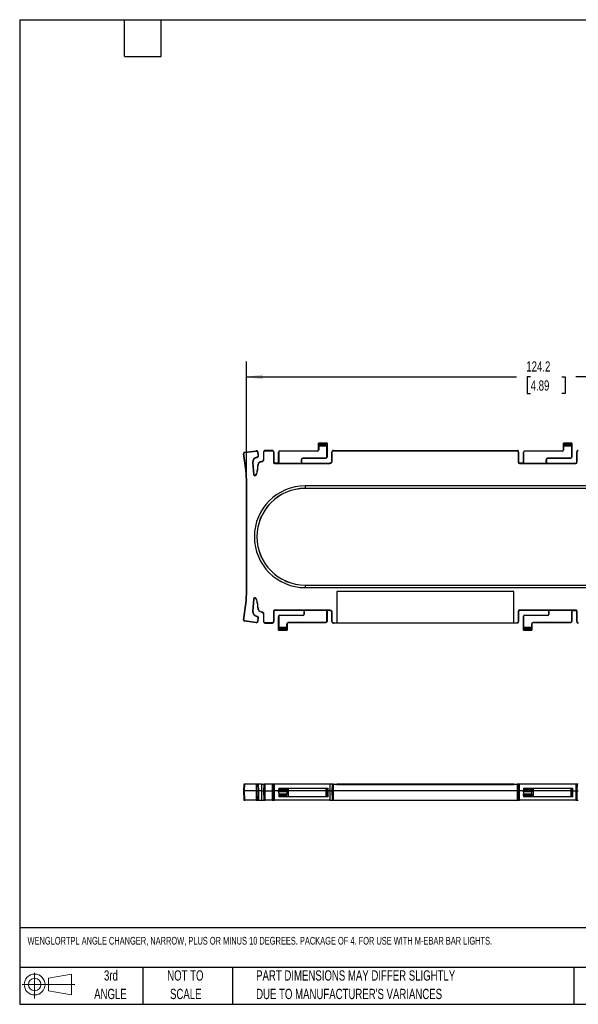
# Model space of a CAD drawing. Header units: millimetres. Extents: x 6 to 273, y 6 to 210.
# Tile 1 of 4: x 6 to 122, y 6 to 210. Entities that reach past the tile are written whole.
import ezdxf

# ---------------------------------------------------------------- set-up
doc = ezdxf.new("R2010")
doc.units = ezdxf.units.MM
doc.layers.add('DIMENSIONS', color=140, linetype='Continuous', lineweight=25)
doc.layers.add('TEXT', color=140, linetype='Continuous', lineweight=25)
doc.styles.add('SLDTEXTSTYLE0', font='TXT', dxfattribs={"width": 0.7})
doc.dimstyles.new('SLDDIMSTYLE2', dxfattribs={"dimtxt": 2.158008, "dimasz": 3.302, "dimexe": 0, "dimexo": 0.0625, "dimgap": 0.539502, "dimtad": 0, "dimtih": 1, "dimtoh": 1, "dimrnd": 1e-09, "dimzin": 12, "dimdsep": 46, "dimtxsty": 'SLDTEXTSTYLE0', "dimsah": 1, "dimcen": 0.09, "dimadec": 0, "dimazin": 3, "dimtfac": 1, "dimtofl": 0, "dimtmove": 0, "dimatfit": 3, "dimfxl": 0, "dimfrac": 2, "dimtolj": 1, "dimtzin": 12, "dimarcsym": 0})

# ---------------------------------------------------------------- blocks, each defined once
blk = doc.blocks.new('Block11')
at = {"color": 7, "linetype": 'Continuous', "lineweight": 18}
for p, q in [((2.59, 5.31), (2.59, 0)), ((5.48, 4.17), (10.18, 5.03)), ((5.48, 1.6), (5.48, 4.17)), ((10.18, 5.03), (10.18, 0.73)), ((0, 2.88), (10.87, 2.88)), ((5.48, 1.6), (10.18, 0.73))]:
    blk.add_line(p, q, dxfattribs=at)
for radius in [2.15, 1.29]:
    blk.add_circle((2.59, 2.88), radius, dxfattribs=at)
blk = doc.blocks.new('Block12')
at = {"color": 7, "linetype": 'Continuous'}
blk.add_blockref('Block11', (0, 0), dxfattribs=at)
blk = doc.blocks.new('SW_NOTE_0_2')
at = {"layer": 'TEXT', "color": 0, "char_height": 2.1167, "attachment_point": 1, "style": 'SLDTEXTSTYLE0'}
for s, insert in [('PART DIMENSIONS MAY DIFFER SLIGHTLY', (0, 2.73)), ("DUE TO MANUFACTURER'S VARIANCES", (0, -1.09))]:
    blk.add_mtext(s, dxfattribs=dict(at, insert=insert))
blk = doc.blocks.new('SW_NOTE_0_3')
at = {"layer": 'TEXT', "color": 0, "char_height": 2.117, "attachment_point": 2, "style": 'SLDTEXTSTYLE0'}
for s, insert in [('NOT TO', (5.26, 2.73)), ('SCALE', (5.35, -1.09))]:
    blk.add_mtext(s, dxfattribs=dict(at, insert=insert))
blk = doc.blocks.new('SW_NOTE_0_4')
at = {"layer": 'TEXT', "color": 0, "char_height": 2.117, "attachment_point": 2, "style": 'SLDTEXTSTYLE0'}
for s, insert in [('3rd', (2.32, 2.73)), ('ANGLE', (2.22, -1.09))]:
    blk.add_mtext(s, dxfattribs=dict(at, insert=insert))
blk = doc.blocks.new('_D_4')
at = {"layer": 'DIMENSIONS'}
for p, q in [((53.14, 115.28), (53.14, 139)), ((177.32, 115.28), (177.32, 139)), ((53.14, 135.83), (108.83, 135.83)), ((111.75, 135.83), (111.03, 135.83)), ((111.03, 135.83), (111.03, 132.4)), ((118.16, 135.83), (118.89, 135.83)), ((118.89, 135.83), (118.89, 132.4)), ((177.32, 135.83), (121.09, 135.83)), ((111.03, 132.4), (111.75, 132.4)), ((118.89, 132.4), (118.16, 132.4))]:
    blk.add_line(p, q, dxfattribs=at)
for points in [[(53.14, 135.83), (56.44, 135.32), (56.44, 136.33)], [(177.32, 135.83), (174.02, 136.33), (174.02, 135.32)]]:
    blk.add_solid(points, dxfattribs=at)
at = {"layer": 'DIMENSIONS', "char_height": 2.117, "attachment_point": 1, "style": 'SLDTEXTSTYLE0'}
for s, insert in [('124.2', (110.85, 139.04)), ('4.89', (111.75, 135.12))]:
    blk.add_mtext(s, dxfattribs=dict(at, insert=insert))

msp = doc.modelspace()

# ---------------------------------------------------------------- linework, layer by layer
for p, q in [((68.007, 122.138), (68.006, 122.139)), ((68.006, 120.791), (68.006, 122.139)), ((68.006, 122.139), (69.756, 122.139)), ((69.755, 122.138), (68.007, 122.138)), ((68.017, 121.939), (69.746, 121.939)), ((69.756, 122.139), (69.755, 122.138)), ((69.756, 122.139), (69.756, 119.291)), ((118.507, 122.138), (118.506, 122.139)), ((118.506, 120.791), (118.506, 122.139)), ((118.506, 122.139), (120.256, 122.139)), ((120.255, 122.138), (118.507, 122.138)), ((118.517, 121.939), (120.246, 121.939)), ((120.256, 122.139), (120.255, 122.138)), ((120.256, 122.139), (120.256, 119.291)), ((52.532, 119.982), (52.591, 119.99)), ((52.972, 116.555), (52.532, 119.982)), ((53.031, 116.562), (52.591, 119.99)), ((52.754, 120.27), (55.1, 120.571)), ((52.761, 120.211), (52.754, 120.27)), ((52.761, 120.211), (55.108, 120.512)), ((55.1, 120.571), (55.108, 120.512)), ((55.152, 120.515), (55.152, 120.574)), ((55.497, 120.212), (55.555, 120.22)), ((55.567, 119.66), (55.497, 120.212)), ((55.626, 119.667), (55.555, 120.22)), ((56.664, 120.318), (56.664, 118.783)), ((56.664, 120.318), (56.723, 120.318)), ((56.723, 118.783), (56.723, 120.318)), ((56.99, 120.585), (56.99, 120.644)), ((58.437, 120.644), (56.99, 120.644)), ((56.99, 120.585), (58.437, 120.585)), ((58.437, 120.644), (58.437, 120.585)), ((58.704, 120.318), (58.704, 118.221)), ((58.704, 120.318), (58.763, 120.318)), ((58.763, 120.318), (58.763, 118.221)), ((59.756, 120.291), (59.781, 120.291)), ((59.756, 118.248), (59.756, 120.291)), ((59.781, 120.291), (59.781, 118.248)), ((60.006, 120.517), (60.006, 120.541)), ((60.006, 120.541), (67.756, 120.541)), ((67.756, 120.517), (60.006, 120.517)), ((67.756, 120.517), (67.756, 120.541)), ((68.006, 120.791), (68.031, 120.791)), ((69.739, 121.756), (68.024, 121.756)), ((68.031, 121.524), (68.031, 120.791)), ((69.732, 121.524), (68.031, 121.524)), ((69.732, 119.291), (69.732, 121.524)), ((70.75, 120.318), (70.809, 120.318)), ((70.75, 118.471), (70.75, 120.318)), ((70.809, 118.471), (70.809, 120.318)), ((71.076, 120.585), (71.076, 120.644)), ((71.076, 120.644), (108.937, 120.644)), ((71.076, 120.585), (108.937, 120.585)), ((108.937, 120.644), (108.937, 120.585)), ((109.204, 120.318), (109.204, 118.221)), ((109.204, 120.318), (109.263, 120.318)), ((109.263, 120.318), (109.263, 118.221)), ((110.256, 120.291), (110.281, 120.291)), ((110.256, 118.248), (110.256, 120.291)), ((110.281, 120.291), (110.281, 118.248)), ((110.506, 120.517), (110.506, 120.541)), ((110.506, 120.541), (118.256, 120.541)), ((118.256, 120.517), (110.506, 120.517)), ((118.256, 120.517), (118.256, 120.541)), ((118.506, 120.791), (118.531, 120.791)), ((120.239, 121.756), (118.524, 121.756)), ((118.531, 121.524), (118.531, 120.791)), ((120.232, 121.524), (118.531, 121.524)), ((120.232, 119.291), (120.232, 121.524)), ((121.25, 120.318), (121.309, 120.318)), ((121.25, 118.221), (121.25, 120.318)), ((121.309, 118.221), (121.309, 120.318)), ((54.394, 118.162), (54.453, 118.166)), ((54.394, 118.162), (54.559, 115.716)), ((54.453, 118.166), (54.618, 115.72)), ((55.278, 119.272), (55.287, 119.214)), ((55.626, 119.667), (55.567, 119.66)), ((56.31, 118.332), (56.305, 118.391)), ((56.723, 118.783), (56.664, 118.783)), ((58.763, 118.221), (58.704, 118.221)), ((58.936, 117.989), (58.936, 118.048)), ((59.556, 118.048), (58.936, 118.048)), ((58.936, 117.989), (70.327, 117.989)), ((59.556, 118.048), (59.556, 118.024)), ((59.556, 118.024), (64.706, 118.024)), ((59.756, 118.248), (59.781, 118.248)), ((64.482, 118.248), (64.482, 118.791)), ((64.506, 118.791), (64.482, 118.791)), ((64.482, 118.248), (64.506, 118.248)), ((64.506, 118.791), (64.506, 118.248)), ((64.706, 118.024), (64.706, 118.048)), ((64.706, 118.048), (70.327, 118.048)), ((64.756, 119.066), (69.506, 119.066)), ((64.756, 119.041), (64.756, 119.066)), ((69.506, 119.041), (64.756, 119.041)), ((69.506, 119.066), (69.506, 119.041)), ((69.756, 119.291), (69.732, 119.291)), ((70.327, 118.048), (70.327, 117.989)), ((70.809, 118.471), (70.75, 118.471)), ((109.263, 118.221), (109.204, 118.221)), ((109.436, 117.989), (109.436, 118.048)), ((110.056, 118.048), (109.436, 118.048)), ((109.436, 117.989), (121.076, 117.989)), ((110.056, 118.048), (110.056, 118.024)), ((110.056, 118.024), (115.206, 118.024)), ((110.256, 118.248), (110.281, 118.248)), ((114.982, 118.248), (114.982, 118.791)), ((115.006, 118.791), (114.982, 118.791)), ((114.982, 118.248), (115.006, 118.248)), ((115.006, 118.791), (115.006, 118.248)), ((115.206, 118.024), (115.206, 118.048)), ((115.206, 118.048), (121.076, 118.048)), ((115.256, 119.066), (120.006, 119.066)), ((115.256, 119.041), (115.256, 119.066)), ((120.006, 119.041), (115.256, 119.041)), ((120.006, 119.066), (120.006, 119.041)), ((120.256, 119.291), (120.232, 119.291)), ((121.076, 118.048), (121.076, 117.989)), ((121.309, 118.221), (121.25, 118.221)), ((53.031, 116.562), (52.972, 116.555)), ((55.385, 117.388), (55.445, 117.388)), ((55.385, 117.388), (55.385, 116.687)), ((55.445, 116.687), (55.385, 116.687)), ((55.445, 116.687), (55.445, 117.388)), ((53.135, 91.671), (53.135, 114.006)), ((53.195, 114.006), (53.135, 114.006)), ((53.195, 91.671), (53.195, 114.006)), ((54.618, 115.72), (54.559, 115.716)), ((55.115, 115.572), (55.065, 115.604)), ((65.256, 113.339), (65.256, 112.828)), ((165.256, 113.339), (65.256, 113.339)), ((165.256, 112.828), (65.256, 112.828)), ((65.256, 112.828), (65.256, 112.804)), ((165.256, 112.804), (65.256, 112.804)), ((53.195, 91.671), (53.135, 91.671)), ((65.256, 92.873), (65.256, 92.849)), ((65.256, 92.873), (165.256, 92.873)), ((65.256, 92.849), (65.256, 92.339)), ((65.256, 92.849), (165.256, 92.849)), ((65.256, 92.339), (165.256, 92.339)), ((108.263, 91.533), (71.75, 91.533)), ((71.75, 91.533), (71.75, 85.092)), ((108.263, 85.092), (108.263, 91.533)), ((54.559, 89.961), (54.394, 87.515)), ((54.618, 89.957), (54.453, 87.511)), ((54.559, 89.961), (54.618, 89.957)), ((55.065, 90.073), (55.115, 90.105)), ((52.532, 85.695), (52.972, 89.122)), ((52.591, 85.687), (53.031, 89.115)), ((53.031, 89.115), (52.972, 89.122)), ((54.453, 87.511), (54.394, 87.515)), ((55.385, 88.99), (55.385, 88.289)), ((55.445, 88.99), (55.385, 88.99)), ((55.445, 88.289), (55.385, 88.289)), ((55.445, 88.289), (55.445, 88.99)), ((58.704, 87.456), (58.704, 85.359)), ((58.704, 87.456), (58.763, 87.456)), ((58.763, 87.456), (58.763, 85.359)), ((70.327, 87.688), (58.936, 87.688)), ((58.936, 87.629), (58.936, 87.688)), ((64.806, 87.629), (58.936, 87.629)), ((69.956, 87.653), (64.806, 87.653)), ((64.806, 87.653), (64.806, 87.629)), ((65.031, 87.429), (65.006, 87.429)), ((65.006, 86.886), (65.006, 87.429)), ((65.031, 87.429), (65.031, 86.886)), ((69.732, 85.386), (69.732, 87.429)), ((69.756, 87.429), (69.732, 87.429)), ((69.756, 87.429), (69.756, 85.386)), ((69.956, 87.629), (69.956, 87.653)), ((70.327, 87.629), (69.956, 87.629)), ((70.327, 87.688), (70.327, 87.629)), ((109.204, 87.456), (109.204, 85.359)), ((109.204, 87.456), (109.263, 87.456)), ((109.263, 87.456), (109.263, 85.359)), ((121.076, 87.688), (109.436, 87.688)), ((109.436, 87.629), (109.436, 87.688)), ((115.306, 87.629), (109.436, 87.629)), ((120.456, 87.653), (115.306, 87.653)), ((115.306, 87.653), (115.306, 87.629)), ((115.506, 86.886), (115.506, 87.429)), ((115.531, 87.429), (115.506, 87.429)), ((115.531, 87.429), (115.531, 86.886)), ((120.232, 85.386), (120.232, 87.429)), ((120.256, 87.429), (120.232, 87.429)), ((120.256, 87.429), (120.256, 85.386)), ((120.456, 87.629), (120.456, 87.653)), ((120.456, 87.629), (121.076, 87.629)), ((121.076, 87.688), (121.076, 87.629)), ((121.25, 87.456), (121.309, 87.456)), ((121.25, 85.359), (121.25, 87.456)), ((121.309, 85.359), (121.309, 87.456)), ((52.591, 85.687), (52.532, 85.695)), ((52.754, 85.407), (52.761, 85.466)), ((55.1, 85.106), (52.754, 85.407)), ((55.108, 85.165), (52.761, 85.466)), ((55.287, 86.463), (55.278, 86.405)), ((55.496, 85.465), (55.568, 86.017)), ((55.555, 85.457), (55.496, 85.465)), ((55.555, 85.457), (55.626, 86.01)), ((55.568, 86.017), (55.626, 86.01)), ((56.305, 87.286), (56.31, 87.345)), ((56.664, 86.894), (56.723, 86.894)), ((56.664, 86.894), (56.664, 85.359)), ((56.723, 85.359), (56.664, 85.359)), ((56.723, 85.359), (56.723, 86.894)), ((58.763, 85.359), (58.704, 85.359)), ((59.756, 86.386), (59.781, 86.386)), ((59.756, 83.539), (59.756, 86.386)), ((59.781, 86.386), (59.781, 84.153)), ((60.006, 86.611), (60.006, 86.636)), ((60.006, 86.636), (64.756, 86.636)), ((64.756, 86.611), (60.006, 86.611)), ((64.756, 86.636), (64.756, 86.611)), ((65.031, 86.886), (65.006, 86.886)), ((69.756, 85.386), (69.732, 85.386)), ((70.75, 87.206), (70.809, 87.206)), ((70.75, 85.359), (70.75, 87.206)), ((70.809, 85.359), (70.75, 85.359)), ((70.809, 85.359), (70.809, 87.206)), ((109.263, 85.359), (109.204, 85.359)), ((110.256, 86.386), (110.281, 86.386)), ((110.256, 83.539), (110.256, 86.386)), ((110.281, 86.386), (110.281, 84.153)), ((110.506, 86.611), (110.506, 86.636)), ((110.506, 86.636), (115.256, 86.636)), ((115.256, 86.611), (110.506, 86.611)), ((115.256, 86.636), (115.256, 86.611)), ((115.506, 86.886), (115.531, 86.886)), ((120.256, 85.386), (120.232, 85.386)), ((121.309, 85.359), (121.25, 85.359)), ((55.108, 85.165), (55.1, 85.106)), ((58.437, 85.092), (56.99, 85.092)), ((56.99, 85.033), (56.99, 85.092)), ((56.99, 85.033), (58.437, 85.033)), ((58.437, 85.092), (58.437, 85.033)), ((59.756, 83.539), (59.757, 83.539)), ((61.506, 83.539), (59.756, 83.539)), ((59.757, 83.539), (61.505, 83.539)), ((61.496, 83.738), (59.767, 83.738)), ((59.774, 83.921), (61.489, 83.921)), ((59.781, 84.153), (61.482, 84.153)), ((61.506, 84.886), (61.482, 84.886)), ((61.482, 84.153), (61.482, 84.886)), ((61.505, 83.539), (61.506, 83.539)), ((61.506, 84.886), (61.506, 83.539)), ((61.756, 85.16), (69.506, 85.16)), ((61.756, 85.16), (61.756, 85.136)), ((69.506, 85.136), (61.756, 85.136)), ((69.506, 85.16), (69.506, 85.136)), ((71.076, 85.033), (71.076, 85.092)), ((71.076, 85.092), (71.75, 85.092)), ((108.937, 85.033), (71.076, 85.033)), ((71.75, 85.092), (71.75, 85.09)), ((71.75, 85.09), (108.263, 85.09)), ((108.263, 85.092), (108.937, 85.092)), ((108.263, 85.09), (108.263, 85.092)), ((108.937, 85.092), (108.937, 85.033)), ((110.256, 83.539), (110.257, 83.539)), ((112.006, 83.539), (110.256, 83.539)), ((110.257, 83.539), (112.005, 83.539)), ((111.996, 83.738), (110.267, 83.738)), ((110.274, 83.921), (111.989, 83.921)), ((110.281, 84.153), (111.982, 84.153)), ((112.006, 84.886), (111.982, 84.886)), ((111.982, 84.153), (111.982, 84.886)), ((112.005, 83.539), (112.006, 83.539)), ((112.006, 84.886), (112.006, 83.539)), ((112.256, 85.16), (120.006, 85.16)), ((112.256, 85.16), (112.256, 85.136)), ((120.006, 85.136), (112.256, 85.136)), ((120.006, 85.16), (120.006, 85.136)), ((52.589, 51.773), (52.53, 50.417)), ((52.761, 51.773), (52.589, 51.773)), ((52.754, 50.417), (52.761, 51.773)), ((55.108, 51.773), (52.761, 51.773)), ((55.108, 51.773), (55.1, 50.417)), ((55.496, 51.773), (55.108, 51.773)), ((55.555, 50.417), (55.496, 51.773)), ((55.496, 51.773), (55.568, 51.773)), ((55.568, 51.773), (55.626, 50.417)), ((55.57, 51.773), (55.568, 51.773)), ((55.63, 50.417), (55.57, 51.773)), ((56.31, 51.773), (55.57, 51.773)), ((56.305, 50.417), (56.31, 51.773)), ((56.31, 51.773), (56.723, 51.773)), ((56.723, 51.773), (56.664, 50.417)), ((56.99, 50.417), (56.99, 51.773)), ((58.437, 51.773), (56.99, 51.773)), ((58.437, 51.773), (58.437, 50.417)), ((58.763, 50.417), (58.704, 51.773)), ((58.936, 50.417), (58.936, 51.773)), ((70.327, 51.773), (58.936, 51.773)), ((59.774, 50.815), (59.767, 50.662)), ((59.781, 50.973), (59.774, 50.815)), ((59.774, 50.815), (61.489, 50.815)), ((59.781, 50.973), (61.482, 50.973)), ((61.489, 50.815), (61.482, 50.973)), ((61.482, 50.973), (61.756, 50.973)), ((61.489, 50.815), (61.496, 50.662)), ((61.756, 50.973), (61.756, 50.417)), ((61.756, 50.973), (69.506, 50.973)), ((69.506, 50.973), (69.506, 50.417)), ((69.506, 50.973), (69.732, 50.973)), ((69.756, 50.417), (69.732, 50.973)), ((69.732, 50.973), (69.956, 50.973)), ((69.956, 50.417), (69.956, 50.973)), ((70.327, 51.773), (70.327, 50.417)), ((70.809, 51.773), (70.75, 50.417)), ((71.076, 50.417), (71.076, 51.773)), ((71.076, 51.773), (71.75, 51.773)), ((71.75, 51.773), (71.75, 51.723)), ((108.263, 51.773), (71.75, 51.773)), ((71.75, 51.723), (108.263, 51.723)), ((108.263, 51.723), (108.263, 51.773)), ((108.263, 51.773), (108.937, 51.773)), ((108.937, 51.773), (108.937, 50.417)), ((109.263, 50.417), (109.204, 51.773)), ((109.436, 50.417), (109.436, 51.773)), ((121.076, 51.773), (109.436, 51.773)), ((110.274, 50.815), (110.267, 50.662)), ((110.281, 50.973), (110.274, 50.815)), ((110.274, 50.815), (111.989, 50.815)), ((110.281, 50.973), (111.982, 50.973)), ((111.989, 50.815), (111.982, 50.973)), ((111.982, 50.973), (112.256, 50.973)), ((111.989, 50.815), (111.996, 50.662)), ((112.256, 50.973), (112.256, 50.417)), ((112.256, 50.973), (120.006, 50.973)), ((120.006, 50.973), (120.006, 50.417)), ((120.006, 50.973), (120.232, 50.973)), ((120.256, 50.417), (120.232, 50.973)), ((120.232, 50.973), (120.456, 50.973)), ((120.456, 50.417), (120.456, 50.973)), ((121.076, 51.773), (121.076, 50.417)), ((121.309, 51.773), (121.25, 50.417)), ((52.53, 50.417), (52.581, 48.473)), ((52.53, 50.417), (52.754, 50.417)), ((52.76, 48.473), (52.754, 50.417)), ((55.1, 50.417), (52.754, 50.417)), ((55.1, 50.417), (55.555, 50.417)), ((55.1, 50.417), (55.107, 48.473)), ((55.505, 48.473), (55.555, 50.417)), ((55.555, 50.417), (55.626, 50.417)), ((55.626, 50.417), (55.576, 48.473)), ((55.579, 48.473), (55.63, 50.417)), ((55.63, 50.417), (55.626, 50.417)), ((56.305, 50.417), (55.63, 50.417)), ((56.309, 48.473), (56.305, 50.417)), ((56.305, 50.417), (56.664, 50.417)), ((56.664, 50.417), (56.715, 48.473)), ((56.99, 48.473), (56.99, 50.417)), ((56.99, 50.417), (58.437, 50.417)), ((58.437, 50.417), (58.437, 48.473)), ((58.712, 48.473), (58.763, 50.417)), ((58.936, 48.473), (58.936, 50.417)), ((59.756, 50.417), (58.936, 50.417)), ((59.756, 50.417), (59.757, 50.439)), ((61.506, 50.417), (59.756, 50.417)), ((59.762, 50.192), (59.756, 50.417)), ((59.767, 50.662), (59.757, 50.439)), ((59.757, 50.439), (61.505, 50.439)), ((61.5, 50.192), (59.762, 50.192)), ((61.496, 50.662), (59.767, 50.662)), ((59.773, 49.782), (61.49, 49.782)), ((59.773, 49.782), (59.775, 49.711)), ((59.775, 49.711), (61.488, 49.711)), ((59.775, 49.711), (59.782, 49.448)), ((61.481, 49.448), (59.782, 49.448)), ((59.782, 49.448), (59.789, 49.173)), ((61.499, 49.173), (59.789, 49.173)), ((61.474, 49.187), (61.481, 49.448)), ((61.481, 49.448), (61.488, 49.711)), ((61.488, 49.711), (61.49, 49.782)), ((61.505, 50.439), (61.496, 50.662)), ((61.756, 49.173), (61.499, 49.173)), ((61.506, 50.417), (61.5, 50.192)), ((61.505, 50.439), (61.506, 50.417)), ((61.756, 50.417), (61.506, 50.417)), ((61.756, 50.417), (61.756, 49.173)), ((69.506, 50.417), (61.756, 50.417)), ((69.506, 49.173), (61.756, 49.173)), ((69.506, 50.417), (69.506, 49.173)), ((69.506, 50.417), (69.756, 50.417)), ((69.724, 49.173), (69.506, 49.173)), ((69.724, 49.173), (69.756, 50.417)), ((69.956, 49.173), (69.724, 49.173)), ((69.956, 50.417), (69.756, 50.417)), ((69.956, 49.173), (69.956, 50.417)), ((70.327, 50.417), (69.956, 50.417)), ((70.327, 50.417), (70.327, 48.473)), ((70.75, 50.417), (70.801, 48.473)), ((71.076, 48.473), (71.076, 50.417)), ((108.937, 50.417), (71.076, 50.417)), ((108.937, 50.417), (108.937, 48.473)), ((109.212, 48.473), (109.263, 50.417)), ((109.436, 48.473), (109.436, 50.417)), ((110.256, 50.417), (109.436, 50.417)), ((110.256, 50.417), (110.257, 50.439)), ((110.262, 50.192), (110.256, 50.417)), ((112.006, 50.417), (110.256, 50.417)), ((110.267, 50.662), (110.257, 50.439)), ((110.257, 50.439), (112.005, 50.439)), ((112, 50.192), (110.262, 50.192)), ((111.996, 50.662), (110.267, 50.662)), ((110.273, 49.782), (111.99, 49.782)), ((110.273, 49.782), (110.275, 49.711)), ((110.275, 49.711), (111.988, 49.711)), ((110.282, 49.448), (110.275, 49.711)), ((111.981, 49.448), (110.282, 49.448)), ((110.282, 49.448), (110.289, 49.173)), ((111.999, 49.173), (110.289, 49.173)), ((111.974, 49.187), (111.981, 49.448)), ((111.988, 49.711), (111.981, 49.448)), ((111.988, 49.711), (111.99, 49.782)), ((112.005, 50.439), (111.996, 50.662)), ((112.256, 49.173), (111.999, 49.173)), ((112.006, 50.417), (112, 50.192)), ((112.005, 50.439), (112.006, 50.417)), ((112.256, 50.417), (112.006, 50.417)), ((112.256, 50.417), (112.256, 49.173)), ((120.006, 50.417), (112.256, 50.417)), ((120.006, 49.173), (112.256, 49.173)), ((120.006, 50.417), (120.006, 49.173)), ((120.006, 50.417), (120.256, 50.417)), ((120.224, 49.173), (120.006, 49.173)), ((120.224, 49.173), (120.256, 50.417)), ((120.456, 49.173), (120.224, 49.173)), ((120.456, 50.417), (120.256, 50.417)), ((120.456, 49.173), (120.456, 50.417)), ((120.456, 50.417), (121.076, 50.417)), ((121.076, 50.417), (121.076, 48.473)), ((121.25, 50.417), (121.301, 48.473)), ((52.581, 48.473), (52.76, 48.473)), ((55.107, 48.473), (52.76, 48.473)), ((55.107, 48.473), (55.505, 48.473)), ((55.576, 48.473), (55.505, 48.473)), ((55.576, 48.473), (55.579, 48.473)), ((58.437, 48.473), (56.99, 48.473)), ((70.327, 48.473), (58.936, 48.473)), ((71.076, 48.473), (108.937, 48.473)), ((121.076, 48.473), (109.436, 48.473))]:
    msp.add_line(p, q)
for centre, radius, start, end in [((55.152, 120.168), 0.407, 90.00001, 97.32402), ((55.152, 120.168), 0.347, 90, 97.32402), ((60.006, 120.291), 0.25, 90, 180), ((60.006, 120.291), 0.226, 90, 180), ((67.756, 120.791), 0.274, 270, 0), ((67.756, 120.791), 0.25, 270, 0), ((110.506, 120.291), 0.25, 90, 180), ((110.506, 120.291), 0.226, 90, 180), ((118.256, 120.791), 0.274, 270, 0), ((118.256, 120.791), 0.25, 270, 0), ((55.444, 118.233), 1.053, 99.07557, 183.8699), ((55.444, 118.233), 0.993, 99.07441, 183.8699), ((56.392, 117.388), 1.007, 94.97163, 180), ((56.392, 117.388), 0.947, 94.97163, 180), ((56.271, 118.783), 0.393, 274.97163, 0), ((56.271, 118.783), 0.453, 274.97163, 360), ((59.556, 118.248), 0.224, 270, 0), ((59.556, 118.248), 0.2, 270, 0), ((64.756, 118.791), 0.274, 90, 180), ((64.706, 118.248), 0.224, 180, 270), ((64.756, 118.791), 0.25, 90, 180), ((64.706, 118.248), 0.2, 180, 270), ((69.506, 119.291), 0.226, 270, 0), ((69.506, 119.291), 0.25, 270, 0), ((110.056, 118.248), 0.224, 270, 0), ((110.056, 118.248), 0.2, 270, 0), ((115.256, 118.791), 0.274, 90, 180), ((115.206, 118.248), 0.224, 180, 270), ((115.256, 118.791), 0.25, 90, 180), ((115.206, 118.248), 0.2, 180, 270), ((120.006, 119.291), 0.226, 270, 0), ((120.006, 119.291), 0.25, 270, 0), ((33.142, 114.006), 19.993, 0, 7.32402), ((33.142, 114.006), 20.053, 0, 7.32402), ((53.392, 116.687), 1.993, 327.07991, 0), ((53.392, 116.687), 2.053, 327.07991, 0), ((54.861, 115.736), 0.303, 183.8699, 327.07991), ((54.861, 115.736), 0.243, 183.8699, 327.07991), ((65.256, 102.839), 10.5, 90, 270), ((65.256, 102.839), 9.99, 90, 270), ((65.256, 102.839), 9.965, 90, 270), ((33.142, 91.671), 19.993, 352.67598, 0), ((33.142, 91.671), 20.053, 352.67598, 0), ((54.861, 89.941), 0.303, 32.92009, 176.1301), ((54.861, 89.941), 0.243, 32.92009, 176.1301), ((53.392, 88.99), 1.993, 0, 32.92009), ((53.392, 88.99), 2.053, 0, 32.92009), ((55.444, 87.444), 1.053, 176.1301, 260.92559), ((55.444, 87.444), 0.993, 176.1301, 260.92559), ((56.392, 88.289), 1.007, 180, 265.02837), ((56.392, 88.289), 0.947, 180, 265.02837), ((64.806, 87.429), 0.224, 0, 90), ((64.806, 87.429), 0.2, 0, 90), ((69.956, 87.429), 0.224, 90, 180), ((69.956, 87.429), 0.2, 90, 180), ((115.306, 87.429), 0.224, 0, 90), ((115.306, 87.429), 0.2, 0, 90), ((120.456, 87.429), 0.224, 90, 180), ((120.456, 87.429), 0.2, 90, 180), ((52.786, 85.662), 0.257, 172.67598, 262.67598), ((52.786, 85.662), 0.197, 172.67598, 262.67598), ((55.152, 85.509), 0.407, 262.67598, 352.67598), ((55.152, 85.509), 0.347, 262.67598, 352.67598), ((55.223, 86.062), 0.347, 352.67598, 80.92559), ((55.223, 86.062), 0.407, 352.67598, 80.92559), ((56.271, 86.894), 0.393, 0, 85.02837), ((56.271, 86.894), 0.453, 360, 85.02837), ((60.006, 86.386), 0.25, 90, 180), ((60.006, 86.386), 0.226, 90, 180), ((64.756, 86.886), 0.274, 270, 0), ((64.756, 86.886), 0.25, 270, 0), ((69.506, 85.386), 0.226, 270, 0), ((69.506, 85.386), 0.25, 270, 0), ((110.506, 86.386), 0.25, 90, 180), ((110.506, 86.386), 0.226, 90, 180), ((115.256, 86.886), 0.274, 270, 0), ((115.256, 86.886), 0.25, 270, 0), ((120.006, 85.386), 0.226, 270, 0), ((120.006, 85.386), 0.25, 270, 0), ((61.756, 84.886), 0.274, 90, 180), ((61.756, 84.886), 0.25, 90, 180), ((112.256, 84.886), 0.274, 90, 180), ((112.256, 84.886), 0.25, 90, 180)]:
    msp.add_arc(centre, radius, start, end)
for centre, start_param, end_param in [((68.006, 121.889), 4.9143275, 6.1959188), ((68.028, 121.989), 1.7715737, 2.7636307), ((69.735, 121.989), 3.5195546, 4.5116116), ((69.756, 121.889), 0.0872665, 1.3688579), ((118.506, 121.889), 4.9143275, 6.1959188), ((118.528, 121.989), 1.7715737, 2.7636307), ((120.235, 121.989), 3.5195546, 4.5116116), ((120.256, 121.889), 0.0872665, 1.3688579), ((68.02, 121.524), 4.712389, 5.9052233), ((69.743, 121.524), 0.377962, 1.5707963), ((118.52, 121.524), 4.712389, 5.9052233), ((120.243, 121.524), 0.377962, 1.5707963), ((59.756, 83.789), 3.2288591, 4.5104505), ((59.778, 83.689), 0.377962, 1.370019), ((59.77, 84.153), 3.5195546, 4.712389), ((61.493, 84.153), 1.5707963, 2.7636307), ((61.485, 83.689), 4.9131663, 5.9052233), ((61.506, 83.789), 1.7727348, 3.0543262), ((110.256, 83.789), 3.2288591, 4.5104505), ((110.278, 83.689), 0.377962, 1.370019), ((110.27, 84.153), 3.5195546, 4.712389), ((111.993, 84.153), 1.5707963, 2.7636307), ((111.985, 83.689), 4.9131664, 5.9052233), ((112.006, 83.789), 1.7727348, 3.0543262)]:
    msp.add_ellipse(centre, major_axis=(0, 0.25), ratio=0.0436609, start_param=start_param, end_param=end_param)
for points, knots in [([(52.754, 120.27), (52.736, 120.267), (52.702, 120.259), (52.657, 120.239), (52.616, 120.209), (52.582, 120.173), (52.555, 120.13), (52.537, 120.083), (52.529, 120.034), (52.53, 120), (52.532, 119.982)], [-0.0000042, -0.0000042, -0.0000042, -0.0000042, 0.125, 0.25, 0.375, 0.5, 0.625, 0.75, 0.875, 1, 1, 1, 1]), ([(52.591, 119.99), (52.591, 119.99), (52.589, 120.003), (52.588, 120.03), (52.595, 120.068), (52.608, 120.104), (52.629, 120.136), (52.656, 120.165), (52.687, 120.187), (52.722, 120.203), (52.747, 120.209), (52.761, 120.211)], [-0.0000049, -0.0000049, -0.0000049, -0.0000049, 0.0001304, 0.1251304, 0.2501304, 0.3751304, 0.5001304, 0.6251304, 0.7501304, 0.8751304, 1.0001354, 1.0001354, 1.0001354, 1.0001354]), ([(55.555, 120.22), (55.552, 120.245), (55.541, 120.294), (55.512, 120.361), (55.472, 120.422), (55.422, 120.475), (55.373, 120.511), (55.33, 120.534), (55.297, 120.548), (55.263, 120.56), (55.228, 120.568), (55.191, 120.573), (55.165, 120.574), (55.152, 120.574)], [0, 0, 0, 0, 0.125, 0.25, 0.375, 0.5, 0.625, 0.6875, 0.75, 0.8125, 0.875, 0.9375, 1.0000001, 1.0000001, 1.0000001, 1.0000001]), ([(55.152, 120.515), (55.163, 120.515), (55.185, 120.514), (55.216, 120.51), (55.247, 120.503), (55.276, 120.493), (55.304, 120.481), (55.341, 120.461), (55.383, 120.43), (55.426, 120.385), (55.46, 120.333), (55.484, 120.276), (55.494, 120.234), (55.497, 120.212), (55.497, 120.212)], [-0.0000637, -0.0000637, -0.0000637, -0.0000637, 0.0624363, 0.1249363, 0.1874363, 0.2499363, 0.3124363, 0.3749363, 0.4999363, 0.6249363, 0.7499363, 0.8749363, 0.9999363, 1, 1, 1, 1]), ([(56.99, 120.644), (56.948, 120.644), (56.862, 120.628), (56.754, 120.555), (56.681, 120.446), (56.664, 120.36), (56.664, 120.318)], [-0.0000002, -0.0000002, -0.0000002, -0.0000002, 0.2480879, 0.4999418, 0.7513102, 1.0000006, 1.0000006, 1.0000006, 1.0000006]), ([(56.723, 120.318), (56.723, 120.353), (56.737, 120.423), (56.797, 120.512), (56.886, 120.571), (56.956, 120.585), (56.99, 120.585)], [-0.0000003, -0.0000003, -0.0000003, -0.0000003, 0.2486902, 0.5000586, 0.7519125, 1.0000007, 1.0000007, 1.0000007, 1.0000007]), ([(58.763, 120.318), (58.763, 120.36), (58.746, 120.446), (58.674, 120.555), (58.565, 120.628), (58.479, 120.644), (58.437, 120.644)], [-0.0000003, -0.0000003, -0.0000003, -0.0000003, 0.2480879, 0.4999418, 0.7513102, 1.0000006, 1.0000006, 1.0000006, 1.0000006]), ([(58.437, 120.585), (58.471, 120.585), (58.542, 120.571), (58.631, 120.512), (58.69, 120.423), (58.704, 120.353), (58.704, 120.318)], [-0.0000003, -0.0000003, -0.0000003, -0.0000003, 0.2486902, 0.5000586, 0.7519125, 1.0000006, 1.0000006, 1.0000006, 1.0000006]), ([(71.076, 120.644), (71.034, 120.644), (70.948, 120.628), (70.839, 120.555), (70.767, 120.446), (70.75, 120.36), (70.75, 120.318)], [-0.0000003, -0.0000003, -0.0000003, -0.0000003, 0.2480879, 0.4999418, 0.7513102, 1.0000006, 1.0000006, 1.0000006, 1.0000006]), ([(70.809, 120.318), (70.809, 120.353), (70.823, 120.423), (70.882, 120.512), (70.971, 120.571), (71.042, 120.585), (71.076, 120.585)], [-0.0000003, -0.0000003, -0.0000003, -0.0000003, 0.2486901, 0.5000585, 0.7519124, 1.0000006, 1.0000006, 1.0000006, 1.0000006]), ([(109.263, 120.318), (109.263, 120.36), (109.246, 120.446), (109.174, 120.555), (109.065, 120.628), (108.979, 120.644), (108.937, 120.644)], [-0.0000003, -0.0000003, -0.0000003, -0.0000003, 0.2480879, 0.4999418, 0.7513102, 1.0000006, 1.0000006, 1.0000006, 1.0000006]), ([(108.937, 120.585), (108.971, 120.585), (109.042, 120.571), (109.131, 120.512), (109.19, 120.423), (109.204, 120.353), (109.204, 120.318)], [-0.0000003, -0.0000003, -0.0000003, -0.0000003, 0.2486901, 0.5000585, 0.7519124, 1.0000006, 1.0000006, 1.0000006, 1.0000006]), ([(121.576, 120.644), (121.534, 120.644), (121.448, 120.628), (121.339, 120.555), (121.267, 120.446), (121.25, 120.36), (121.25, 120.318)], [-0.0000003, -0.0000003, -0.0000003, -0.0000003, 0.2480879, 0.4999418, 0.7513102, 1.0000006, 1.0000006, 1.0000006, 1.0000006]), ([(121.309, 120.318), (121.309, 120.353), (121.323, 120.423), (121.382, 120.512), (121.471, 120.571), (121.542, 120.585), (121.576, 120.585)], [-0.0000003, -0.0000003, -0.0000003, -0.0000003, 0.2486901, 0.5000585, 0.7519124, 1.0000006, 1.0000006, 1.0000006, 1.0000006]), ([(55.567, 119.66), (55.57, 119.636), (55.572, 119.591), (55.561, 119.527), (55.538, 119.463), (55.503, 119.406), (55.458, 119.357), (55.404, 119.316), (55.345, 119.288), (55.301, 119.276), (55.278, 119.272), (55.278, 119.272)], [-0.0000377, -0.0000377, -0.0000377, -0.0000377, 0.1249623, 0.2499623, 0.3749623, 0.4999623, 0.6249623, 0.7499623, 0.8749623, 0.9999623, 1.0000001, 1.0000001, 1.0000001, 1.0000001]), ([(55.287, 119.214), (55.314, 119.218), (55.366, 119.232), (55.435, 119.266), (55.498, 119.313), (55.551, 119.371), (55.591, 119.438), (55.619, 119.511), (55.631, 119.587), (55.63, 119.64), (55.626, 119.667)], [0, 0, 0, 0, 0.125, 0.25, 0.375, 0.5, 0.625, 0.75, 0.875, 1.0000001, 1.0000001, 1.0000001, 1.0000001]), ([(58.704, 118.221), (58.704, 118.181), (58.725, 118.1), (58.815, 118.01), (58.896, 117.989), (58.936, 117.989)], [0.00000086, 0.00000086, 0.00000086, 0.00000086, 0.33208873, 0.66688684, 1.00000014, 1.00000014, 1.00000014, 1.00000014]), ([(58.936, 118.048), (58.906, 118.048), (58.845, 118.064), (58.779, 118.131), (58.763, 118.192), (58.763, 118.221)], [0.00000109, 0.00000109, 0.00000109, 0.00000109, 0.33311416, 0.66791227, 1.0000002, 1.0000002, 1.0000002, 1.0000002]), ([(70.327, 117.989), (70.389, 117.989), (70.515, 118.014), (70.677, 118.121), (70.784, 118.282), (70.809, 118.409), (70.809, 118.471)], [-0.0000002, -0.0000002, -0.0000002, -0.0000002, 0.247175, 0.4998155, 0.7528066, 0.9999999, 0.9999999, 0.9999999, 0.9999999]), ([(70.75, 118.471), (70.75, 118.417), (70.728, 118.306), (70.634, 118.164), (70.492, 118.07), (70.381, 118.048), (70.327, 118.048)], [-0.0000003, -0.0000003, -0.0000003, -0.0000003, 0.2471931, 0.5001841, 0.7528247, 0.9999999, 0.9999999, 0.9999999, 0.9999999]), ([(109.204, 118.221), (109.204, 118.181), (109.225, 118.1), (109.315, 118.01), (109.396, 117.989), (109.436, 117.989)], [0.00000086, 0.00000086, 0.00000086, 0.00000086, 0.33208873, 0.66688684, 1.00000014, 1.00000014, 1.00000014, 1.00000014]), ([(109.436, 118.048), (109.406, 118.048), (109.345, 118.064), (109.279, 118.131), (109.263, 118.192), (109.263, 118.221)], [0.00000109, 0.00000109, 0.00000109, 0.00000109, 0.33311416, 0.66791227, 1.0000002, 1.0000002, 1.0000002, 1.0000002]), ([(121.076, 117.989), (121.117, 117.989), (121.198, 118.01), (121.287, 118.1), (121.309, 118.181), (121.309, 118.221)], [0.00000086, 0.00000086, 0.00000086, 0.00000086, 0.33208873, 0.66688684, 1.00000014, 1.00000014, 1.00000014, 1.00000014]), ([(121.25, 118.221), (121.25, 118.192), (121.234, 118.13), (121.167, 118.064), (121.106, 118.048), (121.076, 118.048)], [0.00000101, 0.00000101, 0.00000101, 0.00000101, 0.33311416, 0.66791227, 1.00000021, 1.00000021, 1.00000021, 1.00000021]), ([(58.936, 87.688), (58.896, 87.688), (58.815, 87.667), (58.725, 87.577), (58.704, 87.496), (58.704, 87.456)], [0.00000086, 0.00000086, 0.00000086, 0.00000086, 0.33208873, 0.66688684, 1.00000014, 1.00000014, 1.00000014, 1.00000014]), ([(58.763, 87.456), (58.763, 87.485), (58.779, 87.547), (58.846, 87.613), (58.907, 87.629), (58.936, 87.629)], [0.00000101, 0.00000101, 0.00000101, 0.00000101, 0.33311416, 0.66791227, 1.00000021, 1.00000021, 1.00000021, 1.00000021]), ([(70.809, 87.206), (70.809, 87.268), (70.784, 87.394), (70.677, 87.556), (70.515, 87.663), (70.389, 87.688), (70.327, 87.688)], [-0.0000002, -0.0000002, -0.0000002, -0.0000002, 0.247175, 0.4998155, 0.7528066, 0.9999999, 0.9999999, 0.9999999, 0.9999999]), ([(70.327, 87.629), (70.381, 87.629), (70.492, 87.607), (70.634, 87.513), (70.728, 87.371), (70.75, 87.26), (70.75, 87.206)], [-0.0000003, -0.0000003, -0.0000003, -0.0000003, 0.2471931, 0.5001841, 0.7528247, 0.9999999, 0.9999999, 0.9999999, 0.9999999]), ([(109.436, 87.688), (109.396, 87.688), (109.315, 87.667), (109.225, 87.577), (109.204, 87.496), (109.204, 87.456)], [0.00000086, 0.00000086, 0.00000086, 0.00000086, 0.33208873, 0.66688684, 1.00000014, 1.00000014, 1.00000014, 1.00000014]), ([(109.263, 87.456), (109.263, 87.485), (109.279, 87.547), (109.346, 87.613), (109.407, 87.629), (109.436, 87.629)], [0.00000101, 0.00000101, 0.00000101, 0.00000101, 0.33311416, 0.66791227, 1.00000021, 1.00000021, 1.00000021, 1.00000021]), ([(121.309, 87.456), (121.309, 87.496), (121.288, 87.577), (121.198, 87.667), (121.117, 87.688), (121.076, 87.688)], [0.00000086, 0.00000086, 0.00000086, 0.00000086, 0.33208873, 0.66688684, 1.00000014, 1.00000014, 1.00000014, 1.00000014]), ([(121.076, 87.629), (121.106, 87.629), (121.167, 87.613), (121.234, 87.546), (121.25, 87.485), (121.25, 87.456)], [0.00000109, 0.00000109, 0.00000109, 0.00000109, 0.33311416, 0.66791227, 1.0000002, 1.0000002, 1.0000002, 1.0000002]), ([(56.664, 85.359), (56.664, 85.317), (56.681, 85.231), (56.754, 85.122), (56.862, 85.049), (56.948, 85.033), (56.99, 85.033)], [-0.0000002, -0.0000002, -0.0000002, -0.0000002, 0.2480879, 0.4999418, 0.7513102, 1.0000006, 1.0000006, 1.0000006, 1.0000006]), ([(56.99, 85.092), (56.956, 85.092), (56.885, 85.106), (56.797, 85.165), (56.737, 85.254), (56.723, 85.324), (56.723, 85.359)], [-0.0000003, -0.0000003, -0.0000003, -0.0000003, 0.2486902, 0.5000586, 0.7519124, 1.0000006, 1.0000006, 1.0000006, 1.0000006]), ([(58.704, 85.359), (58.704, 85.324), (58.69, 85.254), (58.63, 85.165), (58.542, 85.106), (58.471, 85.092), (58.437, 85.092)], [-0.0000003, -0.0000003, -0.0000003, -0.0000003, 0.2486902, 0.5000586, 0.7519125, 1.0000007, 1.0000007, 1.0000007, 1.0000007]), ([(58.437, 85.033), (58.479, 85.033), (58.565, 85.049), (58.673, 85.122), (58.746, 85.231), (58.763, 85.317), (58.763, 85.359)], [-0.0000002, -0.0000002, -0.0000002, -0.0000002, 0.2480879, 0.4999418, 0.7513102, 1.0000006, 1.0000006, 1.0000006, 1.0000006]), ([(70.75, 85.359), (70.75, 85.317), (70.767, 85.231), (70.839, 85.122), (70.948, 85.049), (71.034, 85.033), (71.076, 85.033)], [-0.0000003, -0.0000003, -0.0000003, -0.0000003, 0.2480879, 0.4999418, 0.7513102, 1.0000006, 1.0000006, 1.0000006, 1.0000006]), ([(71.076, 85.092), (71.042, 85.092), (70.971, 85.106), (70.882, 85.165), (70.823, 85.254), (70.809, 85.324), (70.809, 85.359)], [-0.0000003, -0.0000003, -0.0000003, -0.0000003, 0.2486901, 0.5000585, 0.7519124, 1.0000006, 1.0000006, 1.0000006, 1.0000006]), ([(109.204, 85.359), (109.204, 85.324), (109.19, 85.254), (109.13, 85.165), (109.042, 85.106), (108.971, 85.092), (108.937, 85.092)], [-0.0000003, -0.0000003, -0.0000003, -0.0000003, 0.2486901, 0.5000585, 0.7519124, 1.0000006, 1.0000006, 1.0000006, 1.0000006]), ([(108.937, 85.033), (108.979, 85.033), (109.065, 85.049), (109.173, 85.122), (109.246, 85.231), (109.263, 85.317), (109.263, 85.359)], [-0.0000002, -0.0000002, -0.0000002, -0.0000002, 0.2480879, 0.4999418, 0.7513102, 1.0000006, 1.0000006, 1.0000006, 1.0000006]), ([(121.25, 85.359), (121.25, 85.317), (121.267, 85.231), (121.339, 85.122), (121.448, 85.049), (121.534, 85.033), (121.576, 85.033)], [-0.0000003, -0.0000003, -0.0000003, -0.0000003, 0.2480879, 0.4999418, 0.7513102, 1.0000006, 1.0000006, 1.0000006, 1.0000006]), ([(121.576, 85.092), (121.542, 85.092), (121.471, 85.106), (121.382, 85.165), (121.323, 85.254), (121.309, 85.324), (121.309, 85.359)], [-0.0000003, -0.0000003, -0.0000003, -0.0000003, 0.2486901, 0.5000585, 0.7519124, 1.0000006, 1.0000006, 1.0000006, 1.0000006]), ([(56.99, 51.773), (56.956, 51.773), (56.885, 51.773), (56.797, 51.773), (56.737, 51.773), (56.723, 51.773), (56.723, 51.773)], [-0.0000003, -0.0000003, -0.0000003, -0.0000003, 0.2486902, 0.5000586, 0.7519124, 1.0000006, 1.0000006, 1.0000006, 1.0000006]), ([(58.704, 51.773), (58.704, 51.773), (58.69, 51.773), (58.63, 51.773), (58.542, 51.773), (58.471, 51.773), (58.437, 51.773)], [-0.0000003, -0.0000003, -0.0000003, -0.0000003, 0.2486902, 0.5000586, 0.7519125, 1.0000007, 1.0000007, 1.0000007, 1.0000007]), ([(58.936, 51.773), (58.896, 51.773), (58.815, 51.773), (58.725, 51.773), (58.704, 51.773), (58.704, 51.773)], [0.00000086, 0.00000086, 0.00000086, 0.00000086, 0.33208873, 0.66688684, 1.00000014, 1.00000014, 1.00000014, 1.00000014]), ([(70.809, 51.773), (70.809, 51.773), (70.784, 51.773), (70.677, 51.773), (70.515, 51.773), (70.389, 51.773), (70.327, 51.773)], [-0.0000002, -0.0000002, -0.0000002, -0.0000002, 0.247175, 0.4998155, 0.7528066, 0.9999999, 0.9999999, 0.9999999, 0.9999999]), ([(71.076, 51.773), (71.042, 51.773), (70.971, 51.773), (70.882, 51.773), (70.823, 51.773), (70.809, 51.773), (70.809, 51.773)], [-0.0000003, -0.0000003, -0.0000003, -0.0000003, 0.2486901, 0.5000585, 0.7519124, 1.0000006, 1.0000006, 1.0000006, 1.0000006]), ([(109.204, 51.773), (109.204, 51.773), (109.19, 51.773), (109.13, 51.773), (109.042, 51.773), (108.971, 51.773), (108.937, 51.773)], [-0.0000003, -0.0000003, -0.0000003, -0.0000003, 0.2486901, 0.5000585, 0.7519124, 1.0000006, 1.0000006, 1.0000006, 1.0000006]), ([(109.436, 51.773), (109.396, 51.773), (109.315, 51.773), (109.225, 51.773), (109.204, 51.773), (109.204, 51.773)], [0.00000086, 0.00000086, 0.00000086, 0.00000086, 0.33208873, 0.66688684, 1.00000014, 1.00000014, 1.00000014, 1.00000014]), ([(121.309, 51.773), (121.309, 51.773), (121.288, 51.773), (121.198, 51.773), (121.117, 51.773), (121.076, 51.773)], [0.00000086, 0.00000086, 0.00000086, 0.00000086, 0.33208873, 0.66688684, 1.00000014, 1.00000014, 1.00000014, 1.00000014]), ([(121.576, 51.773), (121.542, 51.773), (121.471, 51.773), (121.382, 51.773), (121.323, 51.773), (121.309, 51.773), (121.309, 51.773)], [-0.0000003, -0.0000003, -0.0000003, -0.0000003, 0.2486901, 0.5000585, 0.7519124, 1.0000006, 1.0000006, 1.0000006, 1.0000006]), ([(56.664, 50.417), (56.664, 50.417), (56.681, 50.417), (56.754, 50.417), (56.862, 50.417), (56.948, 50.417), (56.99, 50.417)], [-0.0000002, -0.0000002, -0.0000002, -0.0000002, 0.2480879, 0.4999418, 0.7513102, 1.0000006, 1.0000006, 1.0000006, 1.0000006]), ([(58.437, 50.417), (58.479, 50.417), (58.565, 50.417), (58.673, 50.417), (58.746, 50.417), (58.763, 50.417), (58.763, 50.417)], [-0.0000002, -0.0000002, -0.0000002, -0.0000002, 0.2480879, 0.4999418, 0.7513102, 1.0000006, 1.0000006, 1.0000006, 1.0000006]), ([(58.763, 50.417), (58.763, 50.417), (58.779, 50.417), (58.846, 50.417), (58.907, 50.417), (58.936, 50.417)], [0.00000101, 0.00000101, 0.00000101, 0.00000101, 0.33311416, 0.66791227, 1.00000021, 1.00000021, 1.00000021, 1.00000021]), ([(59.762, 50.192), (59.763, 50.168), (59.764, 50.123), (59.766, 50.059), (59.767, 50.001), (59.769, 49.95), (59.77, 49.905), (59.771, 49.868), (59.772, 49.837), (59.772, 49.813), (59.773, 49.794), (59.773, 49.786), (59.773, 49.782)], [0, 0, 0, 0, 0.1196735, 0.23497624, 0.34590769, 0.45246736, 0.55465484, 0.65246978, 0.74591191, 0.83498102, 0.91967705, 1, 1, 1, 1]), ([(61.49, 49.782), (61.49, 49.788), (61.49, 49.801), (61.491, 49.833), (61.492, 49.878), (61.494, 49.936), (61.496, 50.009), (61.498, 50.095), (61.5, 50.159), (61.5, 50.192)], [0, 0, 0, 0, 0.1161131, 0.2411449, 0.3750935, 0.5179565, 0.6697308, 0.8304133, 1, 1, 1, 1]), ([(70.327, 50.417), (70.381, 50.417), (70.492, 50.417), (70.634, 50.417), (70.728, 50.417), (70.75, 50.417), (70.75, 50.417)], [-0.0000003, -0.0000003, -0.0000003, -0.0000003, 0.2471931, 0.5001841, 0.7528247, 0.9999999, 0.9999999, 0.9999999, 0.9999999]), ([(70.75, 50.417), (70.75, 50.417), (70.767, 50.417), (70.839, 50.417), (70.948, 50.417), (71.034, 50.417), (71.076, 50.417)], [-0.0000003, -0.0000003, -0.0000003, -0.0000003, 0.2480879, 0.4999418, 0.7513102, 1.0000006, 1.0000006, 1.0000006, 1.0000006]), ([(108.937, 50.417), (108.979, 50.417), (109.065, 50.417), (109.173, 50.417), (109.246, 50.417), (109.263, 50.417), (109.263, 50.417)], [-0.0000002, -0.0000002, -0.0000002, -0.0000002, 0.2480879, 0.4999418, 0.7513102, 1.0000006, 1.0000006, 1.0000006, 1.0000006]), ([(109.263, 50.417), (109.263, 50.417), (109.279, 50.417), (109.346, 50.417), (109.407, 50.417), (109.436, 50.417)], [0.00000101, 0.00000101, 0.00000101, 0.00000101, 0.33311416, 0.66791227, 1.00000021, 1.00000021, 1.00000021, 1.00000021]), ([(110.262, 50.192), (110.263, 50.168), (110.264, 50.123), (110.266, 50.059), (110.267, 50.001), (110.269, 49.95), (110.27, 49.905), (110.271, 49.868), (110.272, 49.837), (110.272, 49.813), (110.273, 49.794), (110.273, 49.786), (110.273, 49.782)], [0, 0, 0, 0, 0.1196735, 0.2349762, 0.3459077, 0.4524674, 0.5546548, 0.6524698, 0.7459119, 0.834981, 0.919677, 1, 1, 1, 1]), ([(111.99, 49.782), (111.99, 49.788), (111.99, 49.801), (111.991, 49.833), (111.992, 49.878), (111.994, 49.936), (111.996, 50.009), (111.998, 50.095), (112, 50.159), (112, 50.192)], [0, 0, 0, 0, 0.1161131, 0.2411449, 0.3750935, 0.5179565, 0.6697308, 0.8304133, 1, 1, 1, 1]), ([(121.076, 50.417), (121.106, 50.417), (121.167, 50.417), (121.234, 50.417), (121.25, 50.417), (121.25, 50.417)], [0.00000109, 0.00000109, 0.00000109, 0.00000109, 0.33311416, 0.66791227, 1.0000002, 1.0000002, 1.0000002, 1.0000002]), ([(121.25, 50.417), (121.25, 50.417), (121.267, 50.417), (121.339, 50.417), (121.448, 50.417), (121.534, 50.417), (121.576, 50.417)], [-0.0000003, -0.0000003, -0.0000003, -0.0000003, 0.2480879, 0.4999418, 0.7513102, 1.0000006, 1.0000006, 1.0000006, 1.0000006]), ([(55.576, 48.473), (55.61, 48.473), (55.7, 48.473), (55.962, 48.473), (56.194, 48.473), (56.309, 48.473)], [0, 0, 0, 0, 0.2306444, 0.6153222, 1, 1, 1, 1]), ([(56.309, 48.473), (56.331, 48.473), (56.374, 48.473), (56.437, 48.473), (56.495, 48.473), (56.55, 48.473), (56.603, 48.473), (56.651, 48.473), (56.688, 48.473), (56.711, 48.473), (56.714, 48.473), (56.715, 48.473)], [0, 0, 0, 0, 0.1003924, 0.1983809, 0.2961952, 0.3960767, 0.5001333, 0.6239943, 0.7588954, 0.87682, 1, 1, 1, 1]), ([(56.715, 48.473), (56.715, 48.473), (56.729, 48.473), (56.791, 48.473), (56.882, 48.473), (56.955, 48.473), (56.99, 48.473)], [-0.0000002, -0.0000002, -0.0000002, -0.0000002, 0.2480879, 0.4999418, 0.7513102, 1.0000007, 1.0000007, 1.0000007, 1.0000007]), ([(58.437, 48.473), (58.472, 48.473), (58.545, 48.473), (58.636, 48.473), (58.698, 48.473), (58.712, 48.473), (58.712, 48.473)], [-0.0000002, -0.0000002, -0.0000002, -0.0000002, 0.2480879, 0.4999418, 0.7513102, 1.0000007, 1.0000007, 1.0000007, 1.0000007]), ([(58.712, 48.473), (58.712, 48.473), (58.733, 48.473), (58.819, 48.473), (58.897, 48.473), (58.936, 48.473)], [0.00000077, 0.00000077, 0.00000077, 0.00000077, 0.33311416, 0.66791227, 1.00000017, 1.00000017, 1.00000017, 1.00000017]), ([(70.327, 48.473), (70.388, 48.473), (70.512, 48.473), (70.671, 48.473), (70.776, 48.473), (70.801, 48.473), (70.801, 48.473)], [-0.0000002, -0.0000002, -0.0000002, -0.0000002, 0.2471931, 0.5001841, 0.7528247, 0.9999999, 0.9999999, 0.9999999, 0.9999999]), ([(70.801, 48.473), (70.801, 48.473), (70.815, 48.473), (70.876, 48.473), (70.968, 48.473), (71.041, 48.473), (71.076, 48.473)], [-0.0000003, -0.0000003, -0.0000003, -0.0000003, 0.2480879, 0.4999418, 0.7513102, 1.0000007, 1.0000007, 1.0000007, 1.0000007]), ([(108.937, 48.473), (108.972, 48.473), (109.045, 48.473), (109.136, 48.473), (109.198, 48.473), (109.212, 48.473), (109.212, 48.473)], [-0.0000003, -0.0000003, -0.0000003, -0.0000003, 0.2480879, 0.4999418, 0.7513102, 1.0000007, 1.0000007, 1.0000007, 1.0000007]), ([(109.212, 48.473), (109.212, 48.473), (109.233, 48.473), (109.319, 48.473), (109.397, 48.473), (109.436, 48.473)], [0.00000077, 0.00000077, 0.00000077, 0.00000077, 0.33311416, 0.66791227, 1.00000017, 1.00000017, 1.00000017, 1.00000017]), ([(121.076, 48.473), (121.116, 48.473), (121.194, 48.473), (121.28, 48.473), (121.301, 48.473), (121.301, 48.473)], [0.00000077, 0.00000077, 0.00000077, 0.00000077, 0.33311416, 0.66791227, 1.00000017, 1.00000017, 1.00000017, 1.00000017]), ([(121.301, 48.473), (121.301, 48.473), (121.315, 48.473), (121.376, 48.473), (121.468, 48.473), (121.541, 48.473), (121.576, 48.473)], [-0.0000002, -0.0000002, -0.0000002, -0.0000002, 0.2480879, 0.4999418, 0.7513102, 1.0000007, 1.0000007, 1.0000007, 1.0000007])]:
    msp.add_open_spline(points, degree=3, knots=knots)
for points in [[(61.499, 49.173), (61.482, 49.173), (61.474, 49.177), (61.474, 49.187)], [(111.999, 49.173), (111.982, 49.173), (111.974, 49.177), (111.974, 49.187)]]:
    msp.add_open_spline(points, degree=3)
at = {"layer": 'TEXT'}
for p, q in [((6.35, 209.55), (273.05, 209.55)), ((6.35, 209.55), (6.35, 6.35)), ((27.94, 201.93), (27.94, 209.55)), ((35.56, 201.93), (35.56, 209.55)), ((27.94, 201.93), (35.56, 201.93)), ((273.05, 22.126), (6.35, 22.126)), ((273.05, 13.97), (6.35, 13.97)), ((31.75, 13.97), (31.75, 6.35)), ((50.212, 13.97), (50.212, 6.35)), ((120.646, 13.97), (120.646, 6.35)), ((6.35, 6.35), (273.05, 6.35))]:
    msp.add_line(p, q, dxfattribs=at)

# ---------------------------------------------------------------- block references
for name, p in [('Block12', (6.838, 7.554)), ('SW_NOTE_0_4', (22.847, 10.635)), ('SW_NOTE_0_3', (35.257, 10.635)), ('SW_NOTE_0_2', (55.119, 10.635))]:
    msp.add_blockref(name, p, dxfattribs=at)

# ---------------------------------------------------------------- texts
at = {"layer": 'TEXT', "insert": (7.966, 20.262), "char_height": 1.5875, "attachment_point": 1, "style": 'SLDTEXTSTYLE0'}
msp.add_mtext('WENGLORTPL ANGLE CHANGER, NARROW, PLUS OR MINUS 10 DEGREES. PACKAGE OF 4. FOR USE WITH M-EBAR BAR LIGHTS.', dxfattribs=at)

# ---------------------------------------------------------------- dimensions: what is measured, and where the dimension line sits
at = {"layer": 'DIMENSIONS'}
dim = msp.add_linear_dim(base=(53.135, 135.826), p1=(177.318, 114.006), p2=(53.135, 114.006), dimstyle='SLDDIMSTYLE2', dxfattribs=at)
dim.commit()
dim.dimension.update_dxf_attribs({"geometry": '_D_4', "text_midpoint": (114.957, 135.826), "dimtype": 160})

doc.saveas('drawing.dxf')
